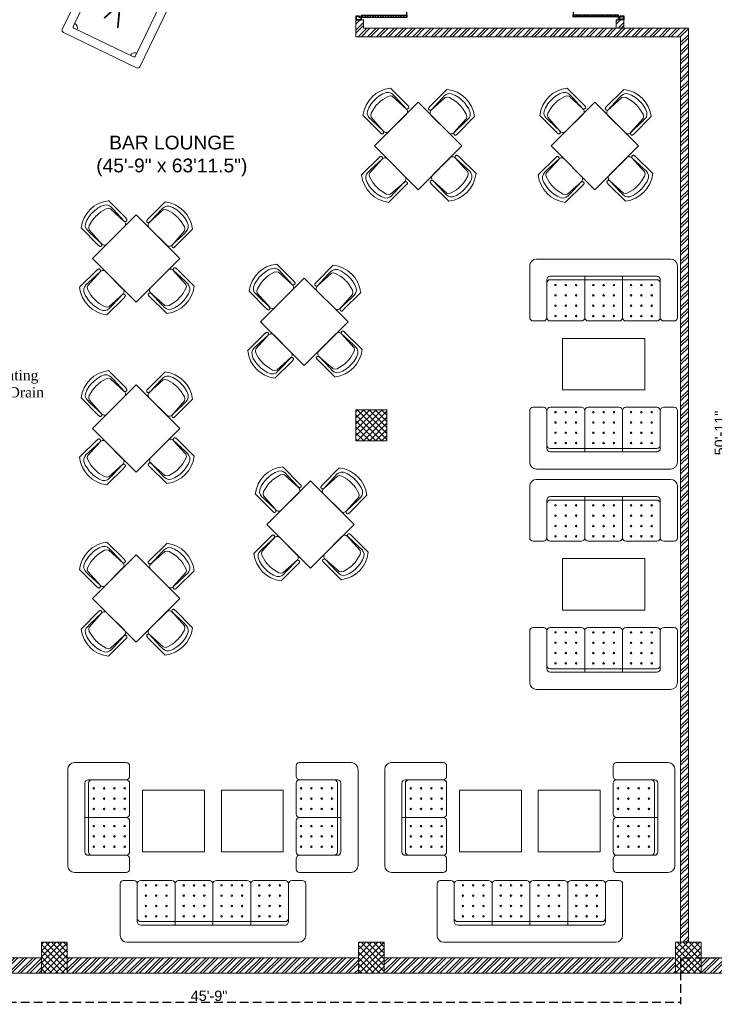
# Model space of a CAD drawing. Header units: inches. Extents: x 113025 to 158499, y 12149 to 30915.
# Tile 21 of 167: x 123582 to 123986, y 20636 to 21210. Entities that reach past the tile are written whole.
import ezdxf

# ---------------------------------------------------------------- set-up
doc = ezdxf.new("R2010")
doc.units = ezdxf.units.IN
doc.header["$MEASUREMENT"] = 0
doc.header["$PDMODE"] = 34
doc.linetypes.add('AP0200000$0$AP0500G00$0$1', pattern=[0])
doc.linetypes.add('HIDDEN', pattern=[0.375, 0.25, -0.125])
for name, color, linetype, lineweight in [('00-ABM  CWS', 200, 'AP0200000$0$AP0500G00$0$1', 0), ('PD_BRICK WALL_115', 134, 'Continuous', 30), ('PD_COLUMN', 2, 'Continuous', 60), ('PD_DOOR', 42, 'Continuous', 25), ('PD_FURNITURE_LOOSE', 20, 'Continuous', 18), ('PD_HATCH', 45, 'Continuous', 9), ('PP-TEXT', 7, 'Continuous', 40), ('PP-Waste Pipe', 3, 'Continuous', 25)]:
    doc.layers.add(name, color=color, linetype=linetype, lineweight=lineweight)
doc.layers.add('PD_025_TEXT', color=61, linetype='Continuous')
doc.layers.add('PD_DIMENSION', color=101, linetype='Continuous')
doc.styles.add('Arial', font='GOTHIC.TTF')
doc.styles.add('DIM_FONT', font='times.ttf', dxfattribs={"width": 0.8})
doc.styles.get("Standard").update_dxf_attribs({"font": 'arial.ttf', "height": 6})
doc.styles.add('style1', font='arial.ttf', dxfattribs={"height": 500})
doc.dimstyles.new('ISO-10', dxfattribs={"dimtxt": 6, "dimasz": 0.5, "dimexe": 1.25, "dimexo": 0.625, "dimtad": 1, "dimtoh": 1, "dimdec": 1, "dimlunit": 4, "dimtxsty": 'Standard', "dimblk": 'ARCHTICK', "dimcen": 2.5, "dimclrt": 3, "dimadec": 0, "dimazin": 0, "dimtfac": 1, "dimtdec": 1, "dimtmove": 1, "dimatfit": 3, "dimfxl": 1, "dimarcsym": 0})
pattern_1 = [(45, (144327.2833, 25769.4912), (-1.767766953, 1.767766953), []), (135, (144327.2833, 25769.4912), (-1.767766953, -1.767766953), [])]
pattern_2 = [(45, (-134142.243, -19588.7534), (-2.65165043, 2.65165043), []), (45, (-134140.475, -19588.7534), (-2.65165043, 2.65165043), [])]

# ---------------------------------------------------------------- blocks, each defined once
blk = doc.blocks.new('zw$F51A')
at = {"layer": '00-ABM  CWS', "color": 20, "lineweight": -3, "insert": (-1356.3, -635.6), "char_height": 125, "attachment_point": 1, "style": 'DIM_FONT'}
blk.add_mtext_dynamic_manual_height_columns('\\pi297.92;WATER METER DETAIL "A" \\P\\pi686.6;ENLARGE VIEW', width=2480.259, gutter_width=750, heights=[0], dxfattribs=at)
blk = doc.blocks.new('door')
h = blk.add_hatch()
h.set_pattern_fill('ANSI31', color=251, scale=10, style=0)
h.set_pattern_definition([(45, (10752.127, -6120.4824), (-0.883883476, 0.883883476), [])])
edge = h.paths.add_edge_path()
edge.add_arc((-14403.84, -18781.42), 31.42, 180, 182.3452)
edge.add_line((-14435.23, -18782.7), (-14403.84, -18782.7))
edge.add_line((-14403.84, -18782.7), (-14403.84, -18781.42))
edge.add_line((-14403.84, -18781.42), (-14435.26, -18781.42))
h = blk.add_hatch()
h.set_pattern_fill('ANSI31', color=251, scale=10, style=0)
h.set_pattern_definition([(45, (10752.127, -6123.4768), (-0.883883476, 0.883883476), [])])
edge = h.paths.add_edge_path()
edge.add_arc((-14403.84, -18848.7), 31.42, 177.6548, 180, ccw=False)
edge.add_line((-14435.23, -18847.41), (-14403.84, -18847.41))
edge.add_line((-14403.84, -18847.41), (-14403.84, -18848.7))
edge.add_line((-14403.84, -18848.7), (-14435.26, -18848.7))
at = {"color": 251}
for p, q in [((-14403.84, -18781.42), (-14435.26, -18781.42)), ((-14403.84, -18780.13), (-14403.84, -18782.7)), ((-14403.84, -18782.7), (-14435.23, -18782.7)), ((-14403.84, -18848.7), (-14435.26, -18848.7)), ((-14403.84, -18847.41), (-14435.23, -18847.41)), ((-14403.84, -18849.98), (-14403.84, -18847.41))]:
    blk.add_line(p, q, dxfattribs=at)
for points in [[(-14399.98, -18782.06), (-14399.98, -18779.49), (-14403.84, -18779.49), (-14403.84, -18781.42), (-14402.55, -18781.42), (-14402.55, -18782.06), (-14399.98, -18782.06)], [(-14399.98, -18848.05), (-14399.98, -18850.62), (-14403.84, -18850.62), (-14403.84, -18848.7), (-14402.55, -18848.7), (-14402.55, -18848.05), (-14399.98, -18848.05)]]:
    blk.add_lwpolyline(points, dxfattribs=at)
for points in [[(-14400.24, -18781.8), (-14400.24, -18779.74), (-14403.58, -18779.74), (-14403.58, -18781.16), (-14402.3, -18781.16), (-14402.3, -18781.8)], [(-14400.24, -18848.31), (-14400.24, -18850.37), (-14403.58, -18850.37), (-14403.58, -18848.95), (-14402.3, -18848.95), (-14402.3, -18848.31)]]:
    blk.add_lwpolyline(points, close=True, dxfattribs=at)
for centre, radius, start, end in [((-14399.51, -18779.61), 35.79, 182.88485, 263.05391), ((-14399.87, -18850.35), 35.42, 96.42582, 177.32942)]:
    blk.add_arc(centre, radius, start, end, dxfattribs=at)
blk = doc.blocks.new('ghfhgfh')
at = {"color": 251}
for p, q in [((133103.64, 19552.52), (133103.64, 19582.52)), ((133107.64, 19586.52), (133207.64, 19586.52)), ((133211.64, 19582.52), (133211.64, 19552.52)), ((133211.64, 19582.52), (133211.64, 19552.52)), ((133199.64, 19576.52), (133115.64, 19576.52)), ((133135.64, 19576.52), (133135.64, 19552.52)), ((133157.64, 19576.52), (133157.64, 19552.52)), ((133179.64, 19576.52), (133179.64, 19552.52)), ((133113.64, 19552.52), (133113.64, 19574.52)), ((133115.64, 19574.52), (133199.64, 19574.52)), ((133201.64, 19574.52), (133201.64, 19552.52)), ((133111.64, 19550.52), (133105.64, 19550.52)), ((133133.64, 19550.52), (133115.64, 19550.52)), ((133155.64, 19550.52), (133137.64, 19550.52)), ((133159.64, 19550.52), (133177.64, 19550.52)), ((133181.64, 19550.52), (133199.64, 19550.52)), ((133203.64, 19550.52), (133209.64, 19550.52))]:
    blk.add_line(p, q, dxfattribs=at)
for centre in [(133118.64, 19571.38), (133124.64, 19571.38), (133130.64, 19571.38), (133140.64, 19571.38), (133146.64, 19571.38), (133152.64, 19571.38), (133162.64, 19571.38), (133168.64, 19571.38), (133174.64, 19571.38), (133184.64, 19571.38), (133190.64, 19571.38), (133196.64, 19571.38), (133118.64, 19565.38), (133124.64, 19565.38), (133130.64, 19565.38), (133140.64, 19565.38), (133146.64, 19565.38), (133152.64, 19565.38), (133162.64, 19565.38), (133168.64, 19565.38), (133174.64, 19565.38), (133184.64, 19565.38), (133190.64, 19565.38), (133196.64, 19565.38), (133118.64, 19559.38), (133124.64, 19559.38), (133130.64, 19559.38), (133140.64, 19559.38), (133146.64, 19559.38), (133152.64, 19559.38), (133162.64, 19559.38), (133168.64, 19559.38), (133174.64, 19559.38), (133184.64, 19559.38), (133190.64, 19559.38), (133196.64, 19559.38), (133118.64, 19553.38), (133124.64, 19553.38), (133130.64, 19553.38), (133140.64, 19553.38), (133146.64, 19553.38), (133152.64, 19553.38), (133162.64, 19553.38), (133168.64, 19553.38), (133174.64, 19553.38), (133184.64, 19553.38), (133190.64, 19553.38), (133196.64, 19553.38)]:
    blk.add_circle(centre, 0.442, dxfattribs=at)
for centre, radius, start, end in [((133107.64, 19582.52), 4, 90, 180), ((133207.64, 19582.52), 4, 0, 90), ((133115.64, 19574.52), 2, 90, 180), ((133199.64, 19574.52), 2, 0, 90), ((133115.64, 19572.52), 2, 90, 180), ((133199.64, 19572.52), 2, 0, 90), ((133105.64, 19552.52), 2, 180, 270), ((133111.64, 19552.52), 2, 270, 0), ((133115.64, 19552.52), 2, 180, 270), ((133133.64, 19552.52), 2, 270, 0), ((133137.64, 19552.52), 2, 180, 270), ((133155.64, 19552.52), 2, 270, 0), ((133159.64, 19552.52), 2, 180, 270), ((133177.64, 19552.52), 2, 270, 0), ((133181.64, 19552.52), 2, 180, 270), ((133199.64, 19552.52), 2, 270, 0), ((133203.64, 19552.52), 2, 180, 270), ((133209.64, 19552.52), 2, 270, 0)]:
    blk.add_arc(centre, radius, start, end, dxfattribs=at)
blk = doc.blocks.new('A$C545F11F4')
at = {"color": 251}
for p, q in [((4, 64), (34, 64)), ((2, 56), (2, 62)), ((38, 60), (38, 4)), ((2, 34), (2, 52)), ((4, 54), (26, 54)), ((26, 52), (26, 12)), ((28, 12), (28, 52)), ((2, 30), (2, 12)), ((28, 32), (4, 32)), ((2, 8), (2, 2)), ((26, 10), (4, 10)), ((34, 0), (4, 0))]:
    blk.add_line(p, q, dxfattribs=at)
for centre in [(4.86, 49), (10.86, 49), (16.86, 49), (22.86, 49), (4.86, 43), (10.86, 43), (16.86, 43), (22.86, 43), (4.86, 37), (10.86, 37), (16.86, 37), (22.86, 37), (4.86, 27), (10.86, 27), (16.86, 27), (22.86, 27), (4.86, 21), (10.86, 21), (16.86, 21), (22.86, 21), (4.86, 15), (10.86, 15), (16.86, 15), (22.86, 15)]:
    blk.add_circle(centre, 0.442, dxfattribs=at)
for centre, radius, start, end in [((4, 62), 2, 90, 180), ((34, 60), 4, 0, 90), ((4, 56), 2, 180, 270), ((4, 52), 2, 90, 180), ((24, 52), 2, 360, 90), ((26, 52), 2, 0, 90), ((4, 34), 2, 180, 270), ((4, 30), 2, 90, 180), ((4, 12), 2, 180, 270), ((24, 12), 2, 270, 0), ((26, 12), 2, 270, 0), ((4, 8), 2, 90, 180), ((4, 2), 2, 180, 270), ((34, 4), 4, 270, 0)]:
    blk.add_arc(centre, radius, start, end, dxfattribs=at)
blk = doc.blocks.new('EDEW')
at = {"color": 251}
for points in [[(-122.75, 83.74), (-86.75, 83.74), (-86.75, 47.74), (-122.75, 47.74)], [(-40.92, 83.74), (-76.92, 83.74), (-76.92, 47.74), (-40.92, 47.74)]]:
    blk.add_lwpolyline(points, close=True, dxfattribs=at)
at = {"color": 251, "xscale": -1}
blk.add_blockref('A$C545F11F4', (-128.3, 35.76), dxfattribs=at)
at = {"color": 251}
blk.add_blockref('A$C545F11F4', (-35.37, 35.76), dxfattribs=at)
at = {"color": 251, "xscale": -1, "rotation": 180}
blk.add_blockref('ghfhgfh', (-133239.47, 19581.66), dxfattribs=at)
blk = doc.blocks.new('A$C57124B3B')
at = {"color": 251}
for p, q in [((46, 504), (46, 109)), ((665, 109), (665, 506))]:
    blk.add_line(p, q, dxfattribs=at)
for points in [[(100, 525), (95, 530), (90, 534), (86, 537), (82, 539), (78, 541), (75, 542), (71, 542), (68, 542), (66, 541), (63, 541), (61, 540), (59, 539), (57, 538), (55, 537), (54, 535), (52, 534), (51, 532), (50, 529), (49, 526), (48, 522), (47, 516), (46, 509), (46, 506)], [(100, 525), (92, 265), (90, 207), (95, 175), (111, 140), (143, 111), (197, 86), (269, 70), (318, 65), (357, 65)], [(610, 525), (619, 265), (621, 207), (615, 175), (599, 140), (568, 111), (513, 86), (441, 70), (392, 65), (354, 65)], [(610, 525), (615, 530), (620, 534), (624, 537), (629, 539), (632, 541), (636, 542), (639, 542), (642, 542), (645, 541), (647, 541), (650, 540), (652, 539), (653, 538), (655, 537), (657, 535), (658, 534), (659, 532), (660, 529), (662, 526), (663, 522), (664, 516), (664, 509), (665, 506)]]:
    blk.add_lwpolyline(points, dxfattribs=at)
blk.add_lwpolyline([(353, 144), (310, 144), (260, 151), (165, 175), (136, 193), (116, 221), (100, 522, -0.429937), (157, 583), (553, 583, -0.429937), (610, 522), (594, 221), (575, 193), (545, 175), (450, 151), (401, 144), (357, 144)], format="xyb", dxfattribs=at)
blk.add_arc((355, 499), 498, 231.563, 308.437, dxfattribs=at)
blk = doc.blocks.new('5T2G3')
at = {"color": 251}
blk.add_lwpolyline([(-65.1, 22.42), (-29.1, 22.42), (-29.1, 58.42), (-65.1, 58.42)], close=True, dxfattribs=at)
at = {"color": 251, "extrusion": (0, 0, -1), "yscale": 0.03640297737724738, "zscale": -0.03640297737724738}
for p, xscale, rotation in [((58.84, 79.7), 0.03640297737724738, 180.3099349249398), ((86.38, 27.68), 0.03640297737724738, 90.30993492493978), ((7.82, 27.68), -0.03640297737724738, 269.6900650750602), ((58.84, 1.14), -0.03640297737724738, 359.6900650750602)]:
    blk.add_blockref('A$C57124B3B', p, dxfattribs=dict(at, xscale=xscale, rotation=rotation))
blk = doc.blocks.new('3SEATER445')
at = {"color": 251}
for p, q in [((-31.85, 36), (-37.85, 36)), ((-9.85, 36), (-27.85, 36)), ((-5.85, 36), (12.15, 36)), ((16.15, 36), (34.15, 36)), ((38.15, 36), (44.15, 36)), ((-39.85, 4), (-39.85, 34)), ((-29.85, 12), (-29.85, 34)), ((-7.85, 10), (-7.85, 34)), ((14.15, 10), (14.15, 34)), ((36.15, 34), (36.15, 12)), ((46.15, 34), (46.15, 4)), ((34.15, 12), (-27.85, 12)), ((-27.85, 10), (34.15, 10)), ((42.15, 0), (-35.85, 0))]:
    blk.add_line(p, q, dxfattribs=at)
for centre in [(-24.85, 33.14), (-18.85, 33.14), (-12.85, 33.14), (-2.85, 33.14), (3.15, 33.14), (9.15, 33.14), (19.15, 33.14), (25.15, 33.14), (31.15, 33.14), (-24.85, 27.14), (-18.85, 27.14), (-12.85, 27.14), (-2.85, 27.14), (3.15, 27.14), (9.15, 27.14), (19.15, 27.14), (25.15, 27.14), (31.15, 27.14), (-24.85, 21.14), (-18.85, 21.14), (-12.85, 21.14), (-2.85, 21.14), (3.15, 21.14), (9.15, 21.14), (19.15, 21.14), (25.15, 21.14), (31.15, 21.14), (-24.85, 15.14), (-18.85, 15.14), (-12.85, 15.14), (-2.85, 15.14), (3.15, 15.14), (9.15, 15.14), (19.15, 15.14), (25.15, 15.14), (31.15, 15.14)]:
    blk.add_circle(centre, 0.442, dxfattribs=at)
for centre, radius, start, end in [((-37.85, 34), 2, 90, 180), ((-31.85, 34), 2, 0, 90), ((-27.85, 34), 2, 90, 180), ((-9.85, 34), 2, 0, 90), ((-5.85, 34), 2, 90, 180), ((12.15, 34), 2, 0, 90), ((16.15, 34), 2, 90, 180), ((34.15, 34), 2, 360, 90), ((38.15, 34), 2, 90, 180), ((44.15, 34), 2, 360, 90), ((-27.85, 14), 2, 180, 270), ((-27.85, 12), 2, 180, 270), ((34.15, 14), 2, 270, 0), ((34.15, 12), 2, 270, 0), ((-35.85, 4), 4, 180, 270), ((42.15, 4), 4, 270, 360)]:
    blk.add_arc(centre, radius, start, end, dxfattribs=at)
blk = doc.blocks.new('_ArchTick')
at = {"color": 0, "linetype": 'ByBlock', "const_width": 0.15}
blk.add_lwpolyline([(-0.5, -0.5), (0.5, 0.5)], dxfattribs=at)
blk = doc.blocks.new('*D706')
at = {"layer": 'Defpoints', "color": 0, "transparency": 16777216}
for p in [(-558, -930), (-1107, -939), (-558, -964.87)]:
    blk.add_point(p, dxfattribs=at)
at = {"layer": 'PD_DIMENSION', "color": 0, "linetype": 'HIDDEN', "lineweight": -2, "ltscale": 20, "transparency": 16777216}
for p, q in [((-1107, -939.62), (-1107, -966.12)), ((-558, -939.47), (-558, -966.12)), ((-1107, -964.87), (-558, -964.87))]:
    blk.add_line(p, q, dxfattribs=at)
at = {"layer": 'PD_DIMENSION', "color": 0, "lineweight": -2, "transparency": 16777216, "xscale": 0.5, "yscale": 0.5, "zscale": 0.5, "rotation": 180}
blk.add_blockref('_ArchTick', (-1107, -964.87), dxfattribs=at)
at = {"layer": 'PD_DIMENSION', "color": 0, "lineweight": -2, "transparency": 16777216, "xscale": 0.5, "yscale": 0.5, "zscale": 0.5}
blk.add_blockref('_ArchTick', (-558, -964.87), dxfattribs=at)
at = {"layer": 'PD_DIMENSION', "color": 3, "lineweight": 5, "transparency": 16777216, "insert": (-832.5, -961.18), "char_height": 6, "attachment_point": 5}
blk.add_mtext('45\'-9"', dxfattribs=at)
blk = doc.blocks.new('*D709')
at = {"layer": 'Defpoints', "color": 0, "transparency": 16777216}
for p in [(-531.45, -328), (-530.19, -328), (-561, -939)]:
    blk.add_point(p, dxfattribs=at)
at = {"layer": 'PD_DIMENSION', "color": 0, "linetype": 'HIDDEN', "lineweight": -2, "ltscale": 20, "transparency": 16777216}
for p, q in [((-530.81, -328), (-532.7, -328)), ((-531.45, -939), (-531.45, -328)), ((-556.85, -939), (-530.2, -939))]:
    blk.add_line(p, q, dxfattribs=at)
at = {"layer": 'PD_DIMENSION', "color": 0, "lineweight": -2, "transparency": 16777216, "xscale": 0.5, "yscale": 0.5, "zscale": 0.5}
for p, rotation in [((-531.45, -328), 90), ((-531.45, -939), 270)]:
    blk.add_blockref('_ArchTick', p, dxfattribs=dict(at, rotation=rotation))
at = {"layer": 'PD_DIMENSION', "color": 3, "lineweight": 5, "transparency": 16777216, "insert": (-535.14, -633.5), "char_height": 6, "attachment_point": 5, "rotation": 90}
blk.add_mtext('50\'-11"', dxfattribs=at)
blk = doc.blocks.new('SNOOKER T')
at = {"ltscale": 12}
h = blk.add_hatch(color=251, dxfattribs=at)
h.dxf.hatch_style = 1
h.paths.add_polyline_path([(-13082.48, -18423.94, 1), (-13080.63, -18423.94, 1)])
at = {"color": 251, "linetype": 'ByBlock'}
for p, q in [((-13134.22, -18407.15), (-13134.33, -18407.43)), ((-13135.8, -18415.28), (-13135.69, -18415.56))]:
    blk.add_line(p, q, dxfattribs=at)
at = {"color": 251}
for points in [[(-13150.47, -18435.5), (-13060.45, -18435.5, 0.414214), (-13059.21, -18434.26), (-13059.21, -18390.48, 0.414214), (-13060.45, -18389.25), (-13150.47, -18389.25, 0.414214), (-13151.7, -18390.48), (-13151.7, -18434.26, 0.414214)], [(-13146.46, -18430.87), (-13064.46, -18430.87, 0.414214), (-13063.84, -18430.26), (-13063.84, -18394.49, 0.414214), (-13064.46, -18393.88), (-13146.46, -18393.88, 0.414214), (-13147.08, -18394.49), (-13147.08, -18430.26, 0.414214)]]:
    blk.add_lwpolyline(points, format="xyb", close=True, dxfattribs=at)
at = {"color": 251, "linetype": 'ByBlock'}
for points in [[(-13123.66, -18411.26), (-13093.03, -18400.28), (-13093.42, -18399.23), (-13124.42, -18410.96)], [(-13125.12, -18411.22), (-13136.67, -18415.6), (-13136.56, -18415.88), (-13124.39, -18411.52)]]:
    blk.add_lwpolyline(points, dxfattribs=at)
blk.add_lwpolyline([(-13092, -18423.61), (-13135.08, -18406.8), (-13135.19, -18407.09), (-13092.41, -18424.65)], close=True, dxfattribs=at)
for points in [[(-13073.06, -18417.87, 0.577193), (-13072.42, -18417.49), (-13072.42, -18406.04, 0.577193), (-13073.06, -18405.66), (-13082.99, -18411.39, 0.577665), (-13082.99, -18412.14)], [(-13072.89, -18417.57, 0.577193), (-13072.76, -18417.49), (-13072.76, -18406.04, 0.577193), (-13072.89, -18405.96), (-13082.82, -18411.69, 0.577665), (-13082.82, -18411.84)]]:
    blk.add_lwpolyline(points, format="xyb", close=True, dxfattribs=at)
for centre in [(-13094.46, -18406.9), (-13073.72, -18407.51), (-13101.63, -18413.18), (-13081.02, -18411.74), (-13078.87, -18411.2), (-13077.07, -18413.71), (-13076.23, -18411.27), (-13074.8, -18409.66), (-13074.2, -18411.74), (-13073.72, -18413.51), (-13075.28, -18414.61), (-13073.72, -18416.03), (-13081.55, -18423.94), (-13071.87, -18422.33), (-13077.61, -18426.09)]:
    blk.add_circle(centre, 0.925, dxfattribs=at)
at = {"color": 251}
for centre, radius, start, end in [((-13147.08, -18393.88), 2.47, 270, 0), ((-13105.46, -18393.88), 1.85, 180, 0), ((-13063.84, -18393.88), 2.47, 180, 270), ((-13147.08, -18430.87), 2.47, 0, 90), ((-13105.46, -18430.87), 1.85, 0, 180), ((-13063.84, -18430.87), 2.47, 90, 180)]:
    blk.add_arc(centre, radius, start, end, dxfattribs=at)
blk = doc.blocks.new('FIRST FLOOR PLAN 0')
at = {"layer": 'PD_HATCH', "lineweight": 5}
h = blk.add_hatch(dxfattribs=at)
h.set_pattern_fill('ANSI32', color=251, scale=10)
h.set_pattern_definition([(45, (-1110.15, -834.2493), (-2.65165, 2.65165), []), (45, (-1108.3824, -834.2493), (-2.65165, 2.65165), [])])
h.paths.add_polyline_path([(-1107, -791.5), (-1116, -791.5), (-1116, -873), (-1107, -873)])
h.paths.add_polyline_path([(-745.5, -939), (-915, -939), (-915, -948), (-745.5, -948)])
h.paths.add_polyline_path([(-561, -939), (-730.5, -939), (-730.5, -948), (-561, -948)])
h.paths.add_polyline_path([(-1107, -75), (-1116, -75), (-1116, -156.5), (-1107, -156.5)])
h.paths.add_polyline_path([(-1107, -171.5), (-1116, -171.5), (-1116, -311.5), (-1107, -311.5)])
h.paths.add_polyline_path([(-1107, -326.5), (-1116, -326.5), (-1116, -466.5), (-1107, -466.5)])
h.paths.add_polyline_path([(-1107, -481.5), (-1116, -481.5), (-1116, -621.5), (-1107, -621.5)])
h.paths.add_polyline_path([(-1107, -636.5), (-1116, -636.5), (-1116, -776.5), (-1107, -776.5)])
h.paths.add_polyline_path([(-15, 0), (-181.5, 0), (-181.5, -9), (-15, -9)])
h.paths.add_polyline_path([(-196.5, 0), (-361.5, 0), (-361.5, -9), (-196.5, -9)])
h.paths.add_polyline_path([(-376.5, 0), (-546, 0), (-546, -9), (-376.5, -9)])
h.paths.add_polyline_path([(-561, 0), (-730.5, 0), (-730.5, -9), (-561, -9)])
h.paths.add_polyline_path([(-930, 0), (-1041, 0), (-1041, -9), (-930, -9)])
h.paths.add_polyline_path([(-1056, 0), (-1116, 0), (-1116, -60), (-1107, -60), (-1107, -9), (-1056, -9)])
h.paths.add_polyline_path([(-1107, -888), (-1116, -888), (-1116, -948), (-1056, -948), (-1056, -939), (-1107, -939)])
h.paths.add_polyline_path([(-930, -939), (-1041, -939), (-1041, -948), (-930, -948)])
h.paths.add_polyline_path([(-521.25, -939), (-546, -939), (-546, -948), (-521.25, -948)])
h.paths.add_polyline_path([(-376.5, -939), (-401.25, -939), (-401.25, -948), (-376.5, -948)])
h.paths.add_polyline_path([(-339, -939), (-361.5, -939), (-361.5, -948), (-339, -948)])
h.paths.add_polyline_path([(-196.5, -939), (-219, -939), (-219, -948), (-196.5, -948)])
h.paths.add_polyline_path([(-159, -939), (-181.5, -939), (-181.5, -948), (-159, -948)])
h.paths.add_polyline_path([(-15, -939), (-39, -939), (-39, -948), (-15, -948)])
h.paths.add_polyline_path([(0, -930), (-9, -930)])
h.paths.add_polyline_path([(0, -791.5), (-9, -791.5), (-9, -930), (0, -930)])
h.paths.add_polyline_path([(0, -636.5), (-9, -636.5), (-9, -776.5), (0, -776.5)])
h.paths.add_polyline_path([(0, -326.5), (-9, -326.5), (-9, -621.5), (0, -621.5)])
h.paths.add_polyline_path([(0, -18), (-9, -18), (-9, -156.5), (0, -156.5)])
h.paths.add_polyline_path([(-18, -159.5), (-123, -159.5), (-123, -168.5), (-18, -168.5)])
h.paths.add_polyline_path([(-123, -171.5), (-132, -171.5), (-132, -249.5), (-123, -249.5)])
h.paths.add_polyline_path([(-132, -159.5), (-204, -159.5), (-204, -168.5), (-132, -168.5)])
h.paths.add_polyline_path([(-204, -171.5), (-213, -171.5), (-213, -249.5), (-204, -249.5)])
h.paths.add_polyline_path([(-213, -159.5), (-294, -159.5), (-294, -261.5), (-267, -261.5), (-267, -252.5), (-285, -252.5), (-285, -168.5), (-213, -168.5)])
h.paths.add_polyline_path([(-213, -252.5), (-231, -252.5), (-231, -261.5), (-213, -261.5)], flags=17)
h.paths.add_polyline_path([(-186, -252.5), (-204, -252.5), (-204, -261.5), (-186, -261.5)])
h.paths.add_polyline_path([(-132, -252.5), (-150, -252.5), (-150, -261.5), (-132, -261.5)])
h.paths.add_polyline_path([(-123, -261.5), (-132, -261.5), (-132, -324.5), (-123, -324.5)])
h.paths.add_polyline_path([(0, -310.5), (-9, -310.5), (-9, -311.5), (0, -311.5)])
h.paths.add_polyline_path([(0, -171.5), (-9, -171.5), (-9, -190.5), (0, -190.5)])
h.paths.add_polyline_path([(-878.25, -9), (-878.25, 0), (-915, 0), (-915, -9)])
h.paths.add_polyline_path([(-782.25, 0), (-782.25, -9), (-745.5, -9), (-745.5, 0)])
h = blk.add_hatch(dxfattribs=at)
h.set_pattern_fill('ANSI32', color=251, scale=10)
h.set_pattern_definition(pattern_2)
h.paths.add_polyline_path([(-742.5, -392.94), (-747, -392.94), (-747, -397.88), (-742.5, -397.88)])
h = blk.add_hatch(dxfattribs=at)
h.set_pattern_fill('ANSI32', color=251, scale=10)
h.set_pattern_definition([(45, (-133990.7337, -19588.7534), (-2.65165043, 2.65165043), []), (45, (-133988.966, -19588.7534), (-2.65165043, 2.65165043), [])])
h.paths.add_polyline_path([(-590.99, -392.88), (-595.49, -392.88), (-595.49, -397.88), (-590.99, -397.88)])
h = blk.add_hatch(dxfattribs=at)
h.set_pattern_fill('ANSI32', color=251, scale=10)
h.set_pattern_definition(pattern_2)
h.paths.add_polyline_path([(-553.5, -397.88), (-747, -397.88), (-747, -402.88), (-709.05, -402.88), (-558, -402.88), (-558, -930), (-553.5, -930), (-553.5, -402.88)])
h = blk.add_hatch(dxfattribs=at)
h.set_pattern_fill('ANSI37', color=251, scale=20)
h.set_pattern_definition(pattern_1)
h.paths.add_polyline_path([(-729, -638), (-729, -620), (-747, -620), (-747, -638)])
h = blk.add_hatch(dxfattribs=at)
h.set_pattern_fill('ANSI37', color=251, scale=20)
h.set_pattern_definition(pattern_1)
h.paths.add_polyline_path([(-915, -948), (-930, -948), (-930, -930), (-915, -930)])
h = blk.add_hatch(dxfattribs=at)
h.set_pattern_fill('ANSI37', color=251, scale=20)
h.set_pattern_definition(pattern_1)
h.paths.add_polyline_path([(-730.5, -948), (-745.5, -948), (-745.5, -930), (-730.5, -930)])
h = blk.add_hatch(dxfattribs=at)
h.set_pattern_fill('ANSI37', color=251, scale=20)
h.set_pattern_definition(pattern_1)
h.paths.add_polyline_path([(-546, -948), (-561, -948), (-561, -930), (-546, -930)])
at = {"layer": 'PD_BRICK WALL_115', "color": 251, "lineweight": 5}
for p, q in [((-553.5, -503.27), (-553.5, -458.54)), ((-1041, -939), (-930, -939)), ((-915, -939), (-745.5, -939)), ((-561, -939), (-730.5, -939)), ((-546, -939), (-521.25, -939)), ((-1116, -948), (-930, -948)), ((-745.5, -948), (-915, -948)), ((-561, -948), (-730.5, -948)), ((-546, -948), (-521.25, -948))]:
    blk.add_line(p, q, dxfattribs=at)
for points in [[(-558, -402.88), (-747, -402.88), (-747, -392.94), (-742.5, -392.94), (-742.5, -397.88), (-553.5, -397.88), (-553.5, -402.88)], [(-595.49, -397.88), (-595.49, -392.88), (-590.99, -392.88), (-590.99, -397.88)], [(-558, -402.88), (-558, -930), (-553.5, -930), (-553.5, -402.88)]]:
    blk.add_lwpolyline(points, dxfattribs=at)
at = {"layer": 'PD_COLUMN', "color": 251, "lineweight": 5}
for points in [[(-729, -638), (-729, -620), (-747, -620), (-747, -638)], [(-729, -638), (-729, -620), (-747, -620), (-747, -638)], [(-747, -620), (-729, -620), (-729, -638), (-747, -638)], [(-915, -930), (-930, -930), (-930, -948), (-915, -948)], [(-730.5, -930), (-745.5, -930), (-745.5, -948), (-730.5, -948)], [(-546, -930), (-561, -930), (-561, -948), (-546, -948)]]:
    blk.add_lwpolyline(points, close=True, dxfattribs=at)
at = {"layer": 'PD_FURNITURE_LOOSE', "color": 251, "lineweight": 5}
for points in [[(-626.85, -608.4), (-578.85, -608.4), (-578.85, -578.4), (-626.85, -578.4)], [(-626.85, -706.64), (-578.85, -706.64), (-578.85, -736.64), (-626.85, -736.64)]]:
    blk.add_lwpolyline(points, close=True, dxfattribs=at)
at = {"layer": 'PD_DOOR', "color": 251, "ltscale": 25, "yscale": 0.842675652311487, "zscale": 0.842675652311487}
for p, xscale in [((-12881.51, 15492.02), -0.842675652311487), ((11543.51, 15492.08), 0.842675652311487)]:
    blk.add_blockref('door', p, dxfattribs=dict(at, xscale=xscale))
at = {"layer": 'PD_FURNITURE_LOOSE', "color": 251, "xscale": 1.081209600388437, "yscale": 1.081209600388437, "zscale": 1.081209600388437, "rotation": 64.22561701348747}
blk.add_blockref('SNOOKER T', (-12639.9, 21050.85), dxfattribs=at)
at = {"layer": 'PD_FURNITURE_LOOSE', "color": 251, "rotation": 45}
for p in [(-648.89, -461.68), (-546.04, -461.68), (-813, -527.19), (-715.16, -564.07), (-813, -626.15), (-711.58, -682.08)]:
    blk.add_blockref('5T2G3', p, dxfattribs=at)
at = {"layer": 'PD_FURNITURE_LOOSE', "color": 251, "xscale": -1}
for name, p, rotation in [('3SEATER445', (-606, -532.27), 180), ('3SEATER445', (-606, -660.52), 180), ('5T2G3', (-813, -734.56), 134.9999999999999)]:
    blk.add_blockref(name, p, dxfattribs=dict(at, rotation=rotation))
at = {"layer": 'PD_FURNITURE_LOOSE', "color": 251}
for name, p in [('3SEATER445', (-606, -654.52)), ('3SEATER445', (-606, -782.77)), ('EDEW', (-748.42, -925.13)), ('EDEW', (-563.92, -925.13))]:
    blk.add_blockref(name, p, dxfattribs=at)
at = {"layer": 'PD_025_TEXT', "color": 251, "char_height": 8, "attachment_point": 1, "style": 'style1'}
for s, insert, width in [('\\pi45.522;BAR LOUNGE\\P\\pi37.997;(45\'-9" x 63\'11.5")', (-936.16, -460.41), 162.9076), ('\\pi15.426;BAR AS/ \\P\\pi18.133;DETAIL', (-1094.54, -537.75), 74.1316)]:
    blk.add_mtext(s, dxfattribs=dict(at, insert=insert, width=width))
at = {"layer": 'PD_DIMENSION', "color": 251, "lineweight": 5, "ltscale": 20}
dim = blk.add_linear_dim(base=(-531.45, -328), p1=(-561, -939), p2=(-530.19, -328), angle=90, dimstyle='ISO-10', override={"dimfxl": 25.4, "dimfxlon": 1, "dimarcsym": 1}, dxfattribs=at)
dim.commit()
dim.dimension.update_dxf_attribs({"geometry": '*D709', "text_midpoint": (-535.14, -633.5)})
dim = blk.add_linear_dim(base=(-558, -964.87), p1=(-1107, -939), p2=(-558, -930), dimstyle='ISO-10', override={"dimfxl": 25.4, "dimfxlon": 1, "dimarcsym": 1}, dxfattribs=at)
dim.commit()
dim.dimension.update_dxf_attribs({"geometry": '*D706', "text_midpoint": (-832.5, -961.18)})

msp = doc.modelspace()

# ---------------------------------------------------------------- block references
at = {"color": 251}
msp.add_blockref('FIRST FLOOR PLAN 0', (124524.88, 21602.6), dxfattribs=at)
at = {"layer": 'PP-Waste Pipe', "ltscale": 0.25, "xscale": 0.1283047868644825, "yscale": 0.1283047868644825, "zscale": 0.1283047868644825}
msp.add_blockref('zw$F51A', (122263.87, 20875.43), dxfattribs=at)

# ---------------------------------------------------------------- texts
at = {"layer": 'PP-TEXT', "insert": (123533.92, 20979.71), "char_height": 6, "width": 97.4952, "attachment_point": 7, "style": 'Arial'}
msp.add_mtext('{\\fTimes New Roman|b0|i0|c0|p0;Vertical Grating\\Por Scupper Drain  as/selection}', dxfattribs=at)

doc.saveas('drawing.dxf')
